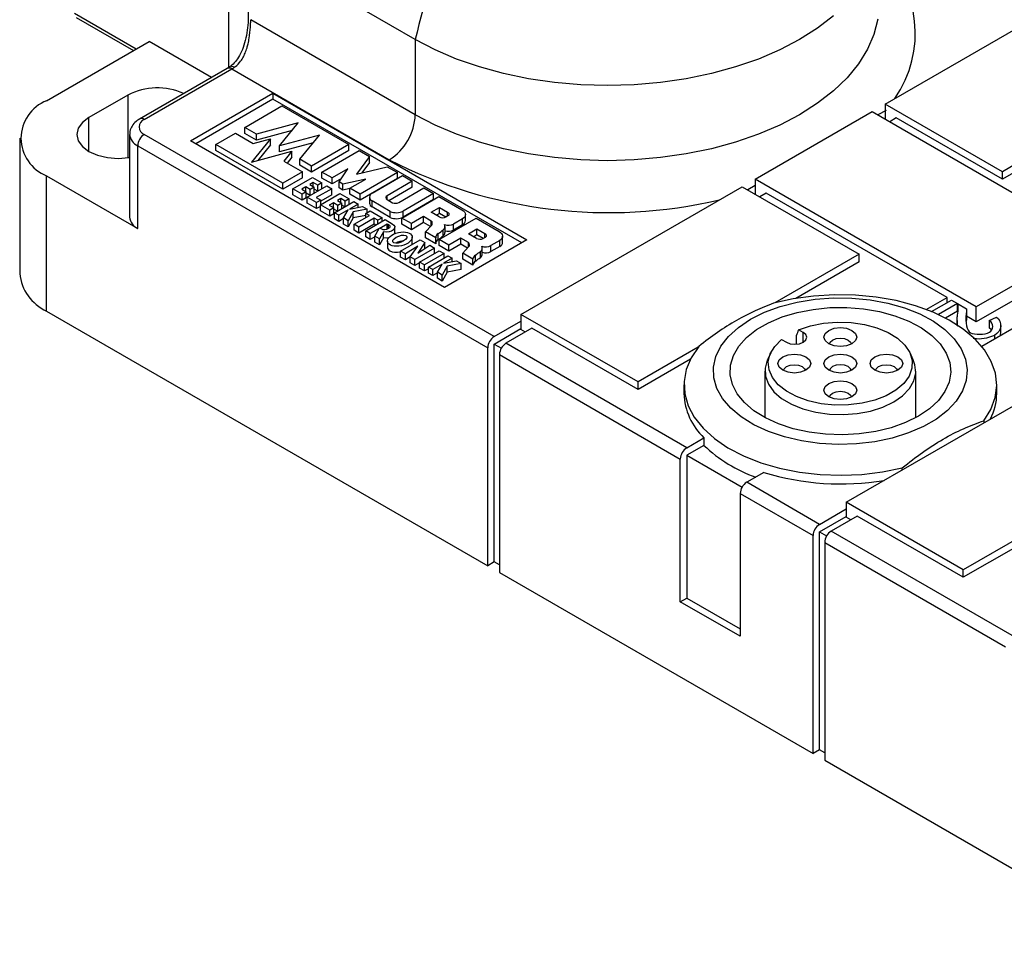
# Model space of a CAD drawing. Header units: millimetres. Extents: x 13 to 546, y 13 to 419.
# Tile 6 of 10: x 411 to 465, y 311 to 361. Entities that reach past the tile are written whole.
import ezdxf

# ---------------------------------------------------------------- set-up
doc = ezdxf.new("R2010")
doc.units = ezdxf.units.MM
doc.header["$LTSCALE"] = 2

msp = doc.modelspace()

# ---------------------------------------------------------------- linework, layer by layer
for p, q in [((422.77, 367.85), (422.77, 358.307)), ((432.918, 359.829), (423.751, 365.121)), ((458.457, 356.325), (470.478, 363.265)), ((417.749, 359.316), (414.39, 361.255)), ((414.494, 361.026), (417.603, 359.232)), ((432.918, 355.746), (423.974, 360.91)), ((412.884, 356.508), (418.456, 359.725)), ((421.845, 357.768), (418.456, 359.725)), ((432.918, 359.829), (432.918, 355.746)), ((422.698, 358.261), (417.938, 355.513)), ((418.188, 355.488), (422.948, 358.236)), ((422.839, 358.35), (422.698, 358.261)), ((422.948, 358.236), (431.504, 353.297)), ((420.705, 354.329), (425.181, 356.913)), ((425.181, 356.913), (438.984, 348.945)), ((425.181, 356.913), (425.181, 356.586)), ((417.304, 356.814), (415.182, 355.589)), ((417.304, 356.814), (417.304, 353.409)), ((425.181, 356.586), (420.988, 354.166)), ((438.701, 348.781), (425.181, 356.586)), ((423.652, 355.055), (425.672, 356.221)), ((425.672, 356.221), (429.303, 354.125)), ((451.386, 352.243), (457.75, 355.917)), ((457.75, 355.917), (469.771, 348.977)), ((458.503, 355.984), (458.05, 355.744)), ((458.457, 356.325), (458.457, 355.509)), ((464.821, 352.651), (458.457, 356.325)), ((415.182, 353.753), (415.182, 355.589)), ((426.557, 355.301), (424.285, 354.689)), ((425.545, 354.051), (426.557, 355.301)), ((458.422, 355.529), (458.457, 355.549)), ((459.058, 355.57), (458.705, 355.366)), ((464.821, 352.243), (459.058, 355.57)), ((469.511, 355.358), (464.821, 352.651)), ((424.285, 354.689), (423.652, 355.055)), ((423.652, 354.728), (423.652, 355.055)), ((426.219, 354.884), (424.285, 354.362)), ((411.42, 354.467), (411.42, 347.118)), ((417.395, 354.672), (417.395, 350.181)), ((437.209, 343.691), (418.188, 354.672)), ((434.508, 346.361), (420.705, 354.329)), ((422.087, 354.129), (423.15, 354.743)), ((423.15, 354.743), (424.116, 354.185)), ((424.285, 354.362), (423.652, 354.728)), ((425.045, 354.436), (424.022, 353.172)), ((424.116, 354.185), (425.045, 354.436)), ((424.285, 354.362), (424.285, 354.689)), ((425.045, 354.109), (425.045, 354.436)), ((427.711, 354.635), (425.545, 354.051)), ((426.65, 353.324), (427.711, 354.635)), ((469.083, 354.703), (464.821, 352.243)), ((417.834, 354.059), (436.855, 343.079)), ((417.834, 349.568), (417.834, 354.059)), ((422.087, 353.803), (422.087, 354.129)), ((425.718, 352.033), (422.087, 354.129)), ((425.718, 351.707), (422.087, 353.803)), ((424.022, 353.172), (426.211, 353.762)), ((425.045, 354.109), (424.36, 353.263)), ((427.373, 354.217), (425.545, 353.724)), ((425.545, 353.724), (425.545, 354.051)), ((426.211, 353.762), (425.777, 353.226)), ((426.211, 353.436), (426.211, 353.762)), ((429.303, 354.125), (427.283, 352.958)), ((429.303, 353.798), (427.283, 352.632)), ((427.848, 352.632), (429.868, 353.799)), ((429.303, 353.798), (429.303, 354.125)), ((429.868, 353.799), (430.424, 353.478)), ((425.777, 353.226), (426.781, 352.647)), ((426.211, 353.436), (425.957, 353.122)), ((426.65, 352.997), (426.65, 353.324)), ((427.283, 352.958), (426.65, 353.324)), ((430.424, 353.478), (429.726, 352.519)), ((430.424, 353.151), (430.424, 353.478)), ((426.781, 352.647), (425.718, 352.033)), ((427.283, 352.632), (426.65, 352.997)), ((426.781, 352.32), (426.781, 352.647)), ((427.283, 352.632), (427.283, 352.958)), ((428.404, 352.312), (427.848, 352.632)), ((427.848, 352.306), (427.848, 352.632)), ((429.259, 352.805), (428.404, 352.312)), ((428.787, 352.09), (429.259, 352.805)), ((429.726, 352.519), (431.387, 352.922)), ((430.424, 353.151), (430.015, 352.589)), ((431.387, 352.922), (431.943, 352.601)), ((464.821, 352.243), (464.821, 352.651)), ((412.884, 345.077), (412.884, 352.426)), ((412.884, 352.426), (417.834, 349.568)), ((426.781, 352.32), (425.718, 351.707)), ((426.264, 351.718), (427.327, 352.332)), ((427.327, 352.332), (427.831, 352.04)), ((428.404, 351.985), (427.848, 352.306)), ((428.404, 351.985), (428.404, 352.312)), ((428.911, 352.278), (428.404, 351.985)), ((428.983, 351.977), (428.787, 352.09)), ((428.787, 351.764), (428.787, 352.09)), ((430.222, 352.25), (428.983, 351.977)), ((429.366, 351.756), (430.222, 352.25)), ((431.943, 352.601), (429.922, 351.435)), ((431.943, 352.275), (429.922, 351.108)), ((430.581, 351.482), (432.232, 352.434)), ((432.757, 352.131), (431.393, 351.343)), ((431.943, 352.275), (431.943, 352.601)), ((432.232, 352.434), (432.757, 352.131)), ((432.757, 351.804), (432.757, 352.131)), ((451.386, 352.243), (451.386, 351.427)), ((463.407, 345.304), (451.386, 352.243)), ((425.718, 351.707), (425.718, 352.033)), ((426.768, 351.427), (426.264, 351.718)), ((426.264, 351.391), (426.264, 351.718)), ((426.967, 351.826), (426.744, 351.697)), ((426.744, 351.697), (426.991, 351.555)), ((426.991, 351.555), (426.768, 351.427)), ((427.214, 351.684), (426.967, 351.826)), ((426.967, 351.569), (426.967, 351.826)), ((426.991, 351.228), (426.991, 351.555)), ((427.051, 351.263), (428.114, 351.877)), ((427.367, 352.057), (427.184, 351.952)), ((427.184, 351.952), (427.431, 351.809)), ((427.431, 351.809), (427.214, 351.684)), ((427.214, 351.357), (427.214, 351.684)), ((427.613, 351.914), (427.367, 352.057)), ((427.367, 351.846), (427.367, 352.057)), ((427.431, 351.483), (427.431, 351.809)), ((427.613, 351.588), (427.431, 351.693)), ((428.377, 351.725), (427.536, 351.24)), ((427.831, 352.04), (427.613, 351.914)), ((427.613, 351.588), (427.613, 351.914)), ((427.831, 351.714), (427.831, 352.04)), ((428.114, 351.877), (428.377, 351.725)), ((428.377, 351.399), (428.377, 351.725)), ((428.983, 351.651), (428.787, 351.764)), ((428.983, 351.651), (428.983, 351.977)), ((429.366, 351.735), (428.983, 351.651)), ((429.922, 351.435), (429.366, 351.756)), ((429.366, 351.429), (429.366, 351.756)), ((432.757, 351.804), (431.486, 351.07)), ((432.021, 350.981), (433.385, 351.768)), ((433.385, 351.768), (433.911, 351.465)), ((438.658, 344.895), (450.679, 351.835)), ((450.679, 351.835), (457.043, 348.161)), ((451.386, 351.902), (450.986, 351.658)), ((426.768, 351.1), (426.264, 351.391)), ((426.768, 351.1), (426.768, 351.427)), ((426.991, 351.228), (426.768, 351.1)), ((427.214, 351.357), (426.991, 351.486)), ((427.051, 350.937), (427.051, 351.263)), ((427.556, 350.972), (427.051, 351.263)), ((427.536, 351.24), (427.778, 351.1)), ((427.778, 351.1), (427.556, 350.972)), ((427.762, 350.853), (428.825, 351.466)), ((428.377, 351.399), (427.778, 351.053)), ((427.778, 350.862), (427.778, 351.1)), ((428.519, 350.416), (429.582, 351.03)), ((428.865, 351.192), (428.683, 351.087)), ((428.683, 351.087), (428.93, 350.944)), ((428.825, 351.466), (429.33, 351.175)), ((429.112, 351.049), (428.865, 351.192)), ((428.865, 350.981), (428.865, 351.192)), ((429.33, 351.175), (429.112, 351.049)), ((429.112, 350.758), (429.112, 351.049)), ((429.33, 350.884), (429.33, 351.175)), ((429.922, 351.108), (429.366, 351.429)), ((429.582, 351.03), (429.819, 350.893)), ((429.922, 351.108), (429.922, 351.435)), ((430.428, 351.268), (430.428, 350.941)), ((431.561, 350.489), (430.572, 351.06)), ((430.572, 350.733), (430.572, 351.06)), ((431.383, 351.13), (431.682, 350.957)), ((431.393, 351.124), (431.393, 351.343)), ((432.184, 350.129), (434.204, 351.296)), ((433.911, 351.465), (432.26, 350.512)), ((433.911, 351.138), (432.26, 350.186)), ((433.911, 351.138), (433.911, 351.465)), ((434.204, 351.296), (435.456, 350.573)), ((451.351, 351.447), (451.386, 351.467)), ((451.987, 351.488), (451.634, 351.284)), ((461.816, 345.814), (451.987, 351.488)), ((427.556, 350.645), (427.051, 350.937)), ((427.556, 350.645), (427.556, 350.972)), ((427.762, 350.764), (427.556, 350.645)), ((428.267, 350.561), (427.762, 350.853)), ((427.762, 350.526), (427.762, 350.853)), ((428.267, 350.235), (427.762, 350.526)), ((428.466, 350.961), (428.243, 350.832)), ((428.243, 350.832), (428.489, 350.69)), ((428.489, 350.69), (428.267, 350.561)), ((428.267, 350.235), (428.267, 350.561)), ((428.712, 350.819), (428.466, 350.961)), ((428.466, 350.704), (428.466, 350.961)), ((428.489, 350.363), (428.489, 350.69)), ((428.682, 350.51), (428.489, 350.621)), ((428.93, 350.944), (428.712, 350.819)), ((428.712, 350.528), (428.712, 350.819)), ((429.267, 350.574), (428.756, 350.279)), ((428.93, 350.653), (428.93, 350.944)), ((429.081, 350.74), (428.93, 350.828)), ((429.008, 350.134), (429.267, 350.574)), ((429.819, 350.893), (429.349, 350.621)), ((429.349, 350.621), (430.051, 350.759)), ((430.308, 350.61), (429.54, 350.464)), ((429.819, 350.713), (429.819, 350.893)), ((430.051, 350.759), (430.308, 350.61)), ((430.23, 350.381), (430.468, 350.518)), ((430.308, 350.426), (430.308, 350.61)), ((430.468, 350.518), (431.111, 350.147)), ((431.561, 350.162), (430.572, 350.733)), ((431.561, 350.162), (431.561, 350.489)), ((432.26, 350.186), (432.26, 350.512)), ((433.787, 350.447), (434.237, 350.708)), ((434.237, 350.708), (434.673, 350.456)), ((434.237, 350.381), (434.237, 350.708)), ((428.489, 350.363), (428.267, 350.235)), ((428.756, 350.279), (428.519, 350.416)), ((428.519, 350.089), (428.519, 350.416)), ((428.756, 349.952), (428.519, 350.089)), ((428.756, 349.952), (428.756, 350.279)), ((429.008, 350.098), (428.756, 349.952)), ((429.266, 349.985), (429.008, 350.134)), ((429.008, 349.807), (429.008, 350.134)), ((429.54, 350.464), (429.266, 349.985)), ((429.54, 350.137), (429.266, 349.658)), ((429.266, 349.658), (429.266, 349.985)), ((429.54, 350.137), (429.54, 350.464)), ((430.23, 350.269), (429.54, 350.137)), ((429.595, 349.795), (430.421, 350.271)), ((430.683, 350.119), (429.858, 349.643)), ((430.224, 349.432), (431.287, 350.045)), ((430.421, 350.271), (430.23, 350.381)), ((430.23, 350.161), (430.23, 350.381)), ((430.874, 350.009), (430.683, 350.119)), ((430.683, 349.793), (430.683, 350.119)), ((431.111, 350.147), (430.874, 350.009)), ((430.874, 349.807), (430.874, 350.009)), ((431.111, 349.944), (431.111, 350.147)), ((431.287, 350.045), (431.668, 349.825)), ((432.71, 349.826), (432.184, 350.129)), ((432.184, 349.803), (432.184, 350.129)), ((433.371, 350.208), (432.71, 349.826)), ((433.783, 349.969), (433.371, 350.208)), ((433.371, 349.881), (433.371, 350.208)), ((433.783, 349.716), (433.783, 349.969)), ((434.223, 350.196), (433.787, 350.447)), ((434.237, 350.381), (434.069, 350.284)), ((434.208, 348.961), (436.229, 350.127)), ((434.578, 350.184), (434.237, 350.381)), ((434.687, 350.246), (434.59, 350.191)), ((434.673, 350.239), (434.673, 350.456)), ((435.489, 350.081), (435.003, 349.801)), ((435.489, 349.754), (435.489, 350.081)), ((435.64, 349.99), (435.64, 350.317)), ((436.229, 350.127), (437.48, 349.404)), ((429.266, 349.658), (429.008, 349.807)), ((429.858, 349.643), (429.595, 349.795)), ((429.595, 349.468), (429.595, 349.795)), ((429.858, 349.316), (429.595, 349.468)), ((430.683, 349.793), (429.858, 349.316)), ((429.858, 349.316), (429.858, 349.643)), ((430.471, 349.289), (430.224, 349.432)), ((430.224, 349.105), (430.224, 349.432)), ((430.952, 349.567), (430.471, 349.289)), ((430.766, 349.745), (430.683, 349.793)), ((430.713, 349.149), (430.952, 349.567)), ((430.992, 349.59), (431.392, 349.821)), ((431.054, 349.554), (430.992, 349.59)), ((431.392, 349.821), (431.454, 349.785)), ((431.392, 349.528), (431.392, 349.821)), ((431.454, 349.556), (431.454, 349.785)), ((431.805, 349.308), (431.805, 349.634)), ((432.71, 349.499), (432.184, 349.803)), ((433.371, 349.881), (432.71, 349.499)), ((432.71, 349.499), (432.71, 349.826)), ((433.739, 349.668), (433.371, 349.881)), ((433.472, 349.385), (433.794, 349.727)), ((434.429, 349.156), (434.429, 349.483)), ((434.533, 349.346), (434.533, 349.672)), ((435.003, 349.474), (435.003, 349.801)), ((435.489, 349.754), (435.003, 349.474)), ((435.811, 349.279), (436.261, 349.539)), ((436.261, 349.539), (436.698, 349.287)), ((436.261, 349.212), (436.261, 349.539)), ((430.471, 348.963), (430.224, 349.105)), ((430.471, 348.963), (430.471, 349.289)), ((430.713, 349.102), (430.471, 348.963)), ((430.976, 348.998), (430.713, 349.149)), ((430.713, 348.823), (430.713, 349.149)), ((431.193, 349.378), (430.976, 348.998)), ((431.193, 349.051), (430.976, 348.671)), ((430.976, 348.671), (430.976, 348.998)), ((431.193, 349.051), (431.193, 349.378)), ((431.402, 348.879), (431.402, 348.553)), ((431.805, 349.308), (431.803, 349.285)), ((432.119, 348.338), (433.182, 348.952)), ((432.756, 348.767), (432.756, 349.094)), ((433.182, 348.952), (433.435, 348.805)), ((433.472, 349.059), (433.472, 349.385)), ((434.029, 349.064), (433.472, 349.385)), ((434.029, 348.738), (433.472, 349.059)), ((434.029, 348.738), (434.029, 349.064)), ((434.167, 348.962), (434.167, 349.288)), ((434.734, 348.657), (434.208, 348.961)), ((434.208, 348.634), (434.208, 348.961)), ((438.984, 348.945), (434.508, 346.361)), ((435.395, 349.039), (434.734, 348.657)), ((435.808, 348.801), (435.395, 349.039)), ((435.395, 348.712), (435.395, 349.039)), ((436.247, 349.027), (435.811, 349.279)), ((436.261, 349.212), (436.094, 349.116)), ((436.602, 349.016), (436.261, 349.212)), ((436.711, 349.078), (436.615, 349.022)), ((436.698, 349.07), (436.698, 349.287)), ((437.513, 348.912), (437.028, 348.632)), ((437.513, 348.586), (437.513, 348.912)), ((437.664, 348.821), (437.664, 349.148)), ((469.771, 348.977), (463.407, 345.304)), ((430.976, 348.671), (430.713, 348.823)), ((432.379, 348.188), (432.119, 348.338)), ((432.119, 348.011), (432.119, 348.338)), ((433.065, 348.605), (432.379, 348.188)), ((432.648, 348.032), (433.065, 348.605)), ((433.965, 348.499), (432.902, 347.886)), ((433.435, 348.805), (433.052, 348.225)), ((433.052, 348.225), (433.704, 348.65)), ((433.154, 347.74), (434.217, 348.354)), ((433.435, 348.478), (433.431, 348.471)), ((433.435, 348.478), (433.435, 348.805)), ((433.704, 348.65), (433.965, 348.499)), ((433.965, 348.208), (433.965, 348.499)), ((434.734, 348.331), (434.208, 348.634)), ((434.217, 348.354), (434.49, 348.196)), ((435.395, 348.712), (434.734, 348.331)), ((434.734, 348.331), (434.734, 348.657)), ((435.763, 348.5), (435.395, 348.712)), ((435.497, 348.217), (435.818, 348.558)), ((435.808, 348.547), (435.808, 348.801)), ((436.557, 348.177), (436.557, 348.504)), ((437.028, 348.305), (437.028, 348.632)), ((437.513, 348.586), (437.028, 348.305)), ((473.071, 348.556), (463.708, 343.15)), ((432.379, 347.861), (432.119, 348.011)), ((432.379, 347.861), (432.379, 348.188)), ((432.648, 348.025), (432.379, 347.861)), ((432.902, 347.886), (432.648, 348.032)), ((432.648, 347.706), (432.648, 348.032)), ((432.902, 347.559), (432.902, 347.886)), ((434.49, 348.196), (433.427, 347.582)), ((433.628, 347.466), (434.691, 348.08)), ((434.928, 347.943), (434.458, 347.672)), ((434.458, 347.672), (435.16, 347.809)), ((434.49, 347.964), (434.49, 348.196)), ((434.691, 348.08), (434.928, 347.943)), ((434.928, 347.764), (434.928, 347.943)), ((435.16, 347.809), (435.418, 347.661)), ((435.497, 347.89), (435.497, 348.217)), ((436.053, 347.896), (435.497, 348.217)), ((436.053, 347.569), (435.497, 347.89)), ((436.053, 347.569), (436.053, 347.896)), ((436.192, 347.793), (436.192, 348.12)), ((436.453, 347.988), (436.453, 348.314)), ((457.043, 348.161), (452.462, 345.516)), ((457.043, 347.753), (457.043, 348.161)), ((469.771, 348.161), (463.407, 344.487)), ((432.902, 347.559), (432.648, 347.706)), ((433.154, 347.705), (432.902, 347.559)), ((433.154, 347.413), (433.154, 347.74)), ((433.427, 347.582), (433.154, 347.74)), ((433.427, 347.256), (433.154, 347.413)), ((433.427, 347.256), (433.427, 347.582)), ((433.628, 347.372), (433.427, 347.256)), ((433.865, 347.329), (433.628, 347.466)), ((433.628, 347.14), (433.628, 347.466)), ((434.377, 347.625), (433.865, 347.329)), ((433.865, 347.003), (433.865, 347.329)), ((434.117, 347.184), (434.377, 347.625)), ((434.649, 347.514), (434.375, 347.035)), ((435.418, 347.661), (434.649, 347.514)), ((434.649, 347.188), (434.649, 347.514)), ((435.418, 347.334), (434.649, 347.188)), ((435.418, 347.334), (435.418, 347.661)), ((457.043, 347.753), (453.596, 345.763)), ((433.865, 347.003), (433.628, 347.14)), ((434.117, 347.148), (433.865, 347.003)), ((434.375, 347.035), (434.117, 347.184)), ((434.117, 346.858), (434.117, 347.184)), ((434.375, 346.709), (434.117, 346.858)), ((434.649, 347.188), (434.375, 346.709)), ((434.375, 346.709), (434.375, 347.035)), ((460.685, 345.161), (461.816, 345.814)), ((460.965, 345.049), (462.053, 345.677)), ((461.816, 345.54), (461.816, 345.814)), ((462.053, 345.677), (462.387, 345.484)), ((462.387, 345.484), (461.345, 344.883)), ((462.387, 345.484), (462.387, 345.076)), ((462.39, 345.482), (462.88, 345.2)), ((462.39, 345.074), (462.39, 345.482)), ((462.88, 345.2), (462.88, 344.791)), ((463.407, 344.487), (463.407, 345.304)), ((412.884, 345.077), (436.855, 331.239)), ((438.658, 344.895), (438.658, 344.079)), ((445.022, 341.222), (438.658, 344.895)), ((462.387, 345.076), (461.727, 344.695)), ((462.399, 345.041), (462.39, 345.074)), ((462.859, 344.935), (462.859, 344.527)), ((463.407, 344.487), (462.88, 344.791)), ((464.101, 344.567), (464.495, 344.752)), ((437.209, 343.691), (438.658, 344.528)), ((437.209, 343.283), (438.658, 344.12)), ((439.259, 344.14), (437.845, 343.324)), ((438.906, 343.936), (438.658, 344.079)), ((445.022, 340.813), (439.259, 344.14)), ((454.003, 343.916), (453.745, 344.064)), ((462.364, 344.577), (462.364, 344.573)), ((462.364, 344.57), (462.364, 344.266)), ((464.101, 344.567), (464.101, 344.159)), ((464.735, 343.893), (464.735, 344.301)), ((452.826, 343.534), (453.083, 343.385)), ((453.615, 343.731), (453.615, 343.278)), ((454.003, 343.385), (454.003, 343.916)), ((464.394, 343.75), (464.394, 343.546)), ((464.716, 343.893), (464.692, 343.719)), ((436.855, 331.239), (436.855, 343.079)), ((437.209, 331.443), (437.209, 343.283)), ((437.209, 343.283), (437.595, 343.06)), ((447.674, 337.65), (437.845, 343.324)), ((448.298, 343.112), (445.022, 341.222)), ((437.492, 342.711), (437.492, 330.871)), ((437.492, 342.711), (447.32, 337.037)), ((447.87, 342.457), (445.022, 340.813)), ((452.232, 342.804), (452.056, 342.423)), ((459.98, 342.423), (459.804, 342.804)), ((451.918, 341.814), (451.918, 339.285)), ((456.336, 334.69), (468.357, 341.63)), ((460.118, 339.285), (460.118, 341.814)), ((445.022, 340.813), (445.022, 341.222)), ((447.518, 341.059), (447.518, 340.589)), ((464.518, 340.589), (464.518, 341.059)), ((463.822, 339.115), (463.822, 339.012)), ((447.674, 337.65), (448.605, 338.187)), ((448.605, 338.187), (448.605, 337.779)), ((448.605, 337.779), (447.674, 337.241)), ((447.674, 337.241), (450.677, 335.508)), ((447.674, 337.241), (447.674, 329.484)), ((447.32, 329.28), (447.32, 337.037)), ((451.858, 336.31), (450.927, 335.772)), ((459.386, 336.451), (459.386, 336.554)), ((454.886, 333.486), (450.927, 335.772)), ((450.573, 335.16), (454.533, 332.874)), ((450.573, 335.16), (450.573, 327.402)), ((456.336, 334.69), (456.336, 333.874)), ((462.7, 331.016), (456.336, 334.69)), ((454.886, 333.486), (456.336, 334.323)), ((454.886, 333.078), (456.336, 333.915)), ((456.937, 333.935), (455.523, 333.119)), ((462.7, 330.608), (456.937, 333.935)), ((456.583, 333.731), (456.336, 333.874)), ((454.533, 321.034), (454.533, 332.874)), ((454.886, 321.238), (454.886, 333.078)), ((454.886, 333.078), (455.273, 332.855)), ((465.352, 327.445), (455.523, 333.119)), ((465.975, 332.907), (462.7, 331.016)), ((455.169, 332.506), (455.169, 320.666)), ((455.169, 332.506), (464.998, 326.832)), ((465.548, 332.252), (462.7, 330.608)), ((437.209, 331.443), (436.855, 331.239)), ((437.492, 331.28), (437.209, 331.443)), ((437.492, 330.871), (454.533, 321.034)), ((462.7, 330.608), (462.7, 331.016)), ((447.32, 329.28), (447.674, 329.484)), ((450.573, 327.402), (447.32, 329.28)), ((447.674, 329.484), (450.573, 327.811)), ((454.886, 321.238), (454.533, 321.034)), ((455.169, 321.075), (454.886, 321.238)), ((455.169, 320.666), (472.211, 310.829))]:
    msp.add_line(p, q)
at = {"flags": 128}
for points in [[(455.64, 361.121), (454.776, 360.449), (453.803, 359.829), (452.729, 359.267), (451.565, 358.769), (450.322, 358.339), (449.012, 357.981), (447.647, 357.699), (446.242, 357.496), (444.808, 357.373), (443.361, 357.332), (441.913, 357.373), (440.48, 357.496), (439.074, 357.699), (437.709, 357.981), (436.399, 358.339), (435.156, 358.769), (433.992, 359.267), (432.918, 359.829)], [(458.057, 360.939), (457.845, 360.112), (457.493, 359.3), (457.004, 358.512), (456.385, 357.756), (455.64, 357.038), (454.776, 356.366), (453.803, 355.746), (452.729, 355.185), (451.565, 354.686), (450.322, 354.256), (449.012, 353.898), (447.647, 353.617), (446.242, 353.413), (444.808, 353.291), (443.361, 353.249), (441.913, 353.291), (440.48, 353.413), (439.074, 353.617), (437.709, 353.898), (436.399, 354.256), (435.156, 354.686), (433.992, 355.185), (432.918, 355.746)], [(415.182, 355.589), (414.825, 355.32), (414.6, 355.007), (414.523, 354.671), (414.6, 354.335), (414.825, 354.022), (415.182, 353.753), (415.648, 353.546), (416.191, 353.416), (416.773, 353.372), (417.356, 353.416), (417.395, 353.423)], [(435.456, 350.573), (435.531, 350.521), (435.587, 350.462), (435.624, 350.398), (435.639, 350.331), (435.633, 350.263), (435.605, 350.198), (435.556, 350.136), (435.489, 350.081)], [(434.673, 350.456), (434.705, 350.434), (434.729, 350.408), (434.745, 350.381), (434.751, 350.353), (434.748, 350.324), (434.736, 350.296), (434.716, 350.27), (434.687, 350.246)], [(431.668, 349.825), (431.758, 349.752), (431.802, 349.666), (431.794, 349.577), (431.736, 349.493), (431.634, 349.426), (431.499, 349.381), (431.347, 349.365), (431.193, 349.378)], [(431.454, 349.785), (431.486, 349.763), (431.51, 349.739), (431.527, 349.712), (431.535, 349.684), (431.535, 349.655), (431.526, 349.627), (431.508, 349.6), (431.483, 349.576)], [(431.467, 349.048), (431.347, 349.038), (431.193, 349.051)], [(436.698, 349.287), (436.729, 349.265), (436.754, 349.24), (436.769, 349.212), (436.776, 349.184), (436.773, 349.155), (436.761, 349.127), (436.74, 349.101), (436.711, 349.078)], [(437.48, 349.404), (437.555, 349.352), (437.612, 349.293), (437.648, 349.229), (437.664, 349.162), (437.657, 349.095), (437.629, 349.029), (437.581, 348.967), (437.513, 348.912)], [(451.139, 344.63), (451.901, 345.01), (452.751, 345.322), (453.671, 345.559), (454.641, 345.717), (455.64, 345.791), (456.647, 345.78), (457.641, 345.685), (458.6, 345.507), (459.504, 345.251), (460.334, 344.921), (461.072, 344.525), (461.702, 344.072), (462.211, 343.57), (462.588, 343.031), (462.825, 342.465), (462.917, 341.886), (462.861, 341.306), (462.66, 340.736), (462.318, 340.189), (461.841, 339.677), (461.24, 339.21), (460.528, 338.799), (459.719, 338.452), (458.832, 338.177), (457.885, 337.979), (456.898, 337.863), (455.892, 337.831), (454.889, 337.884), (453.91, 338.021), (452.975, 338.238), (452.106, 338.532), (451.32, 338.896), (450.634, 339.322), (450.063, 339.801), (449.619, 340.323), (449.311, 340.877), (449.147, 341.45), (449.128, 342.032), (449.257, 342.608), (449.529, 343.168), (449.94, 343.699), (450.48, 344.19), (451.139, 344.63)], [(463.822, 339.115), (464.203, 339.736), (464.436, 340.381), (464.518, 341.038), (464.446, 341.696), (464.222, 342.342), (463.851, 342.965), (463.338, 343.554), (462.693, 344.097), (461.927, 344.586), (461.056, 345.012), (460.093, 345.366), (459.057, 345.642), (457.966, 345.836), (456.84, 345.943), (455.699, 345.963), (454.564, 345.894), (453.455, 345.738), (452.392, 345.497)], [(460.26, 339.364), (459.563, 339.019), (458.783, 338.739), (457.937, 338.532), (457.047, 338.401), (456.133, 338.35), (455.216, 338.381), (454.317, 338.492), (453.459, 338.681), (452.661, 338.943), (451.941, 339.272), (451.317, 339.661), (450.803, 340.101), (450.411, 340.581), (450.151, 341.089), (450.028, 341.615), (450.045, 342.145), (450.203, 342.667), (450.497, 343.17), (450.92, 343.64), (451.463, 344.068), (452.112, 344.443), (452.853, 344.756), (453.669, 345.001), (454.539, 345.17), (455.444, 345.261), (456.362, 345.272), (457.273, 345.201), (458.154, 345.05), (458.985, 344.824), (459.746, 344.527), (460.42, 344.167), (460.991, 343.752), (461.445, 343.291), (461.772, 342.795), (461.964, 342.277), (462.017, 341.747), (461.929, 341.219), (461.702, 340.705), (461.343, 340.217), (460.858, 339.767), (460.26, 339.364)], [(453.745, 344.064), (454.396, 344.281), (455.106, 344.422), (455.85, 344.482), (456.599, 344.459), (457.328, 344.353), (458.008, 344.17), (458.615, 343.915), (459.127, 343.598), (459.525, 343.23), (459.794, 342.826), (459.924, 342.399), (459.911, 341.965), (459.754, 341.541), (459.461, 341.142), (459.041, 340.783), (458.51, 340.477), (457.888, 340.234), (457.197, 340.065), (456.462, 339.975), (455.711, 339.967), (454.972, 340.042), (454.271, 340.197), (453.634, 340.427), (453.085, 340.722), (452.643, 341.073), (452.325, 341.466), (452.143, 341.886), (452.103, 342.319), (452.207, 342.748), (452.451, 343.158), (452.826, 343.534)], [(456.018, 344.178), (456.358, 344.139), (456.646, 344.028), (456.839, 343.861), (456.906, 343.665), (456.839, 343.469), (456.646, 343.302), (456.358, 343.191), (456.018, 343.152), (455.678, 343.191), (455.39, 343.302), (455.197, 343.469), (455.129, 343.665), (455.197, 343.861), (455.39, 344.028), (455.678, 344.139), (456.018, 344.178)], [(453.083, 343.385), (453.294, 343.304), (453.543, 343.275), (453.792, 343.304), (454.003, 343.385), (454.143, 343.507), (454.193, 343.651), (454.143, 343.794), (454.003, 343.916)], [(455.42, 343.286), (455.464, 343.389), (455.594, 343.502), (455.788, 343.577), (456.018, 343.603)], [(456.018, 343.603), (456.247, 343.577), (456.442, 343.502), (456.572, 343.389), (456.616, 343.286)], [(448.33, 343.152), (447.913, 342.539), (447.643, 341.899), (447.524, 341.243), (447.558, 340.585), (447.744, 339.935), (448.08, 339.305), (448.558, 338.707), (449.172, 338.151), (449.908, 337.648), (450.755, 337.206), (451.697, 336.834), (452.716, 336.538), (453.796, 336.323), (454.915, 336.194), (456.054, 336.152), (457.193, 336.199), (458.31, 336.334), (459.386, 336.554)], [(452.629, 342.222), (452.697, 342.418), (452.89, 342.584), (453.178, 342.696), (453.518, 342.735), (453.858, 342.696), (454.146, 342.584), (454.339, 342.418), (454.406, 342.222), (454.339, 342.026), (454.146, 341.859), (453.858, 341.748), (453.518, 341.709), (453.178, 341.748), (452.89, 341.859), (452.697, 342.026), (452.629, 342.222)], [(455.39, 342.584), (455.678, 342.696), (456.018, 342.735), (456.358, 342.696), (456.646, 342.584), (456.839, 342.418), (456.906, 342.222), (456.839, 342.026), (456.646, 341.859), (456.358, 341.748), (456.018, 341.709), (455.678, 341.748), (455.39, 341.859), (455.197, 342.026), (455.129, 342.222), (455.197, 342.418), (455.39, 342.584)], [(459.406, 342.222), (459.339, 342.026), (459.146, 341.859), (458.858, 341.748), (458.518, 341.709), (458.178, 341.748), (457.89, 341.859), (457.697, 342.026), (457.629, 342.222), (457.697, 342.418), (457.89, 342.584), (458.178, 342.696), (458.518, 342.735), (458.858, 342.696), (459.146, 342.584), (459.339, 342.418), (459.406, 342.222)], [(452.056, 342.423), (452.049, 342.407), (451.927, 341.972), (451.947, 341.532), (452.108, 341.101), (452.405, 340.695), (452.826, 340.328), (453.358, 340.012), (453.983, 339.759), (454.678, 339.577), (455.419, 339.472), (456.181, 339.449), (456.937, 339.507), (457.662, 339.645), (458.329, 339.859), (458.917, 340.14), (459.404, 340.479), (459.774, 340.864), (460.013, 341.283), (460.115, 341.719), (460.074, 342.159), (459.98, 342.423)], [(452.92, 341.842), (452.964, 341.946), (453.094, 342.058), (453.288, 342.133), (453.518, 342.16), (453.747, 342.133), (453.942, 342.058), (454.072, 341.946), (454.116, 341.842)], [(455.594, 342.058), (455.464, 341.946), (455.42, 341.842)], [(456.616, 341.842), (456.572, 341.946), (456.442, 342.058), (456.247, 342.133), (456.018, 342.16), (455.788, 342.133), (455.594, 342.058)], [(457.92, 341.842), (457.964, 341.946), (458.094, 342.058), (458.288, 342.133), (458.518, 342.16), (458.747, 342.133), (458.942, 342.058), (459.072, 341.946), (459.116, 341.842)], [(456.018, 340.266), (455.678, 340.305), (455.39, 340.416), (455.197, 340.582), (455.129, 340.779), (455.197, 340.975), (455.39, 341.141), (455.678, 341.252), (456.018, 341.292), (456.358, 341.252), (456.646, 341.141), (456.839, 340.975), (456.906, 340.779), (456.839, 340.582), (456.646, 340.416), (456.358, 340.305), (456.018, 340.266)], [(455.42, 340.399), (455.464, 340.503), (455.594, 340.615), (455.788, 340.69), (456.018, 340.717), (456.247, 340.69), (456.442, 340.615), (456.572, 340.503), (456.616, 340.399)]]:
    msp.add_lwpolyline(points, dxfattribs=at)
for centre, radius, start, end in [((457.622, 354.386), 25.296, 137.4165, 167.575), ((453.836, 360.178), 6.254, 325.4445, 46.6552), ((422.801, 358.032), 0.251, 54.3824, 114.3071), ((421.933, 359.99), 2.027, 300.054, 304.7506), ((418.901, 353.756), 3.45, 65.494, 117.5704), ((413.681, 354.467), 2.191, 111.3126, 248.6874), ((418.343, 355.08), 0.437, 110.7834, 249.2166), ((418.043, 355.297), 0.24, 52.7461, 115.9613), ((429.848, 355.886), 3.074, 302.6055, 357.3945), ((418.13, 354.735), 0.737, 184.5133, 246.3493), ((418.602, 354.024), 0.768, 122.6055, 177.3945), ((443.434, 376.618), 26.195, 242.9073, 283.2607), ((430.66, 351.269), 0.227, 110.4538, 247.0658), ((431.433, 351.234), 0.116, 110.1439, 244.7894), ((430.684, 350.965), 0.257, 185.2204, 244.1681), ((431.886, 351.242), 0.82, 246.6186, 297.1534), ((431.824, 351.365), 0.432, 250.7805, 297.0619), ((418.145, 350.256), 0.754, 185.6948, 245.6253), ((431.886, 350.915), 0.82, 246.6186, 297.1534), ((433.683, 349.844), 0.161, 313.6233, 51.3528), ((434.412, 350.562), 0.412, 242.7295, 295.6754), ((435.346, 350.012), 0.295, 299.0055, 355.7188), ((431.25, 349.922), 0.417, 241.8967, 303.918), ((432.14, 352.285), 3.618, 304.0738, 309.2345), ((434.308, 349.67), 0.223, 302.8768, 29.4328), ((434.73, 350.335), 0.6, 247.6929, 297.1151), ((434.729, 350.011), 0.603, 251.0244, 297.0221), ((434.3, 349.052), 0.271, 119.1906, 177.3621), ((434.3, 348.725), 0.271, 119.1906, 177.3621), ((432.14, 351.959), 3.618, 304.0738, 309.2345), ((434.286, 349.358), 0.247, 305.3129, 357.1171), ((436.436, 349.393), 0.412, 242.7295, 295.6754), ((435.707, 348.675), 0.161, 313.6233, 51.3528), ((436.332, 348.501), 0.223, 302.8768, 29.4328), ((436.754, 349.166), 0.6, 247.6929, 297.1151), ((437.37, 348.843), 0.295, 299.0055, 355.7188), ((436.324, 347.883), 0.271, 119.1906, 177.3621), ((434.165, 351.117), 3.618, 304.0738, 309.2345), ((434.165, 350.79), 3.618, 304.0738, 309.2345), ((436.31, 348.19), 0.247, 305.3129, 357.1171), ((436.753, 348.843), 0.603, 251.0244, 297.0221), ((436.324, 347.557), 0.271, 119.1906, 177.3621), ((413.919, 347.365), 2.512, 185.6534, 245.6668), ((437.623, 343.044), 0.768, 122.6055, 177.3945), ((438.259, 342.676), 0.768, 122.6055, 177.3945), ((450.973, 340.706), 3.457, 181.9483, 226.7776), ((461.5, 340.607), 3.018, 332.6086, 359.6625), ((448.088, 337.002), 0.768, 122.6055, 177.3945), ((453.953, 343.344), 7.718, 226.1388, 250.8116), ((456.033, 349.811), 14.132, 252.817, 279.6088), ((451.341, 335.125), 0.768, 122.6055, 177.3945), ((455.301, 332.839), 0.768, 122.6055, 177.3945), ((455.937, 332.471), 0.768, 122.6055, 177.3945)]:
    msp.add_arc(centre, radius, start, end)
for major_axis, ratio in [((0.672, 0.153), 0.534917), ((0.379, 0.143), 0.446751)]:
    msp.add_ellipse((432.079, 348.986), major_axis=major_axis, ratio=ratio)
for major_axis, ratio, start_param, end_param in [((0.379, 0.143), 0.446751, 0.8593, 1.947344), ((0.672, 0.153), 0.534917, 3.025519, 3.6646), ((0.672, 0.153), 0.534917, 3.6646, 4.649085), ((0.672, 0.153), 0.534917, 5.982788, 6.167111)]:
    msp.add_ellipse((432.079, 348.66), major_axis=major_axis, ratio=ratio, start_param=start_param, end_param=end_param)
for points, knots in [([(423.816, 361.428), (423.82, 361.412), (423.851, 361.287), (423.843, 360.906), (423.8, 360.353), (423.694, 359.793), (423.536, 359.293), (423.332, 358.877), (423.094, 358.552), (422.911, 358.408), (422.824, 358.34)], [0, 0, 0, 0, 0.0247713, 0.1966496, 0.3599926, 0.5124075, 0.6522824, 0.779897, 0.8951893, 1, 1, 1, 1]), ([(423.088, 358.325), (423.107, 358.338), (423.231, 358.429), (423.374, 358.578), (423.532, 358.81), (423.646, 359.023), (423.728, 359.234), (423.789, 359.428), (423.842, 359.624), (423.918, 360.008), (423.951, 360.336), (423.968, 360.622), (423.973, 360.76), (423.975, 360.868), (423.975, 360.91)], [0.4589665, 0.4589665, 0.4589665, 0.4589665, 0.4688369, 0.5257438, 0.5447127, 0.5826506, 0.6205885, 0.630073, 0.6585264, 0.6964643, 0.7723402, 0.7818246, 0.8102781, 0.8294959, 0.8294959, 0.8294959, 0.8294959]), ([(423.088, 358.325), (423.043, 358.345), (422.954, 358.384), (422.868, 358.382), (422.844, 358.352), (422.842, 358.349)], [0, 0, 0, 0, 0.4780067, 0.9560135, 1, 1, 1, 1]), ([(417.938, 355.513), (417.872, 355.471), (417.71, 355.367), (417.521, 355.145), (417.401, 354.892), (417.407, 354.733), (417.409, 354.678)], [0, 0, 0, 0, 0.2174679, 0.5397105, 0.8423682, 1, 1, 1, 1]), ([(452.392, 345.497), (451.719, 345.261), (451.044, 344.955), (450.027, 344.368), (449.687, 344.152), (449.007, 343.679), (448.667, 343.423), (448.33, 343.152)], [0, 0, 0, 0, 0.5, 0.5, 0.75, 0.75, 1, 1, 1, 1]), ([(462.396, 344.246), (462.393, 344.259), (462.388, 344.281), (462.383, 344.315), (462.378, 344.347), (462.374, 344.379), (462.37, 344.422), (462.367, 344.465), (462.365, 344.508), (462.364, 344.54), (462.364, 344.583), (462.364, 344.626), (462.366, 344.669), (462.369, 344.711), (462.373, 344.754), (462.378, 344.806), (462.382, 344.836), (462.385, 344.856)], [0, 0, 0, 0, 0.060314, 0.113044, 0.165773, 0.218502, 0.271232, 0.376695, 0.429424, 0.482153, 0.534882, 0.640344, 0.693073, 0.745802, 0.851263, 0.903991, 1, 1, 1, 1]), ([(464.221, 344.043), (464.212, 344.059), (464.188, 344.102), (464.134, 344.137), (464.101, 344.159)], [0, 0, 0, 0, 0.361224, 1, 1, 1, 1]), ([(464.394, 343.75), (464.253, 343.695), (463.961, 343.581), (463.537, 343.545), (463.301, 343.571), (463.244, 343.577)], [0, 0, 0, 0, 0.414004, 0.856852, 1, 1, 1, 1]), ([(459.386, 336.554), (460.118, 337.157), (460.855, 337.684), (461.968, 338.328), (462.34, 338.518), (463.086, 338.852), (463.455, 338.993), (463.822, 339.115)], [0, 0, 0, 0, 0.5, 0.5, 0.75, 0.75, 1, 1, 1, 1])]:
    msp.add_open_spline(points, degree=3, knots=knots)
for points in [[(462.385, 344.856), (462.436, 345.183), (462.426, 345.392), (462.39, 345.482)], [(462.88, 345.2), (462.88, 345.11), (462.873, 345.02), (462.859, 344.935)], [(462.859, 344.935), (462.779, 344.451), (462.896, 344.011), (463.094, 343.896)], [(462.88, 344.791), (462.88, 344.702), (462.873, 344.611), (462.859, 344.527)], [(464.495, 344.752), (464.857, 344.501), (464.797, 343.983), (464.394, 343.75)], [(453.745, 344.064), (453.702, 343.953), (453.658, 343.842), (453.615, 343.731)], [(464.116, 343.921), (464.366, 344.065), (464.364, 344.413), (464.101, 344.567)], [(463.094, 343.896), (463.301, 343.777), (463.879, 343.784), (464.116, 343.921)]]:
    msp.add_open_spline(points, degree=3)

doc.saveas('drawing.dxf')
